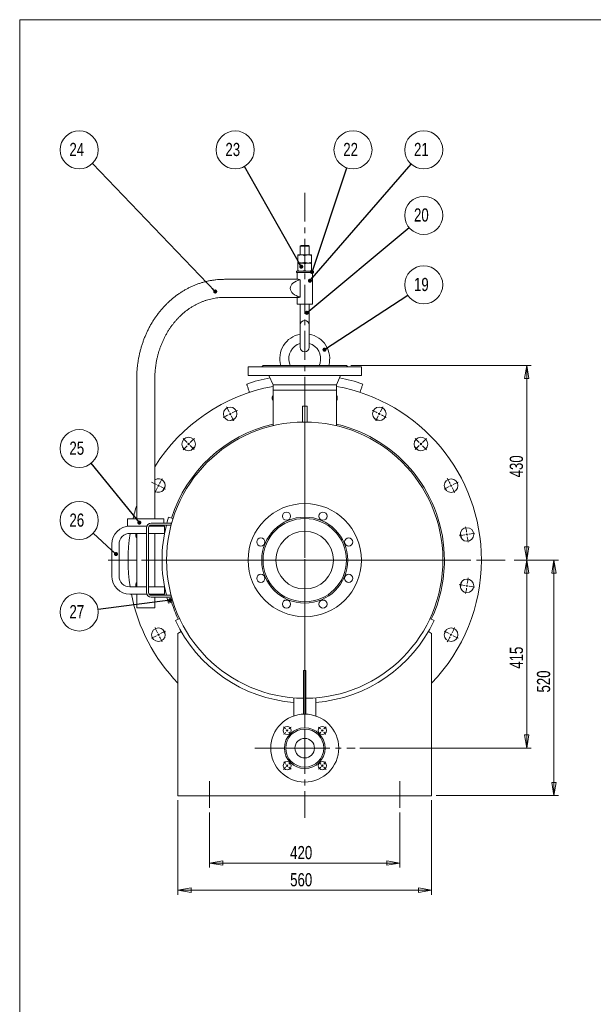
# Model space of a CAD drawing. Header units: millimetres. Extents: x 11 to 585, y 11 to 411.
# Tile 2 of 5: x 11 to 137, y 194 to 411. Entities that reach past the tile are written whole.
import ezdxf

# ---------------------------------------------------------------- set-up
doc = ezdxf.new("R2010")
doc.units = ezdxf.units.MM
doc.linetypes.add('CENTER', pattern=[10.16, 6.35, -1.27, 1.27, -1.27])
doc.styles.add('SLDTEXTSTYLE0', font='TXT', dxfattribs={"width": 0.75})
doc.dimstyles.new('SLDDIMSTYLE0', dxfattribs={"dimtxt": 2.910417, "dimasz": 2.910417, "dimexe": 0, "dimexo": 0.0625, "dimgap": 0.727604, "dimtad": 1, "dimtoh": 1, "dimlfac": 10, "dimrnd": 1e-09, "dimzin": 12, "dimdsep": 46, "dimtxsty": 'SLDTEXTSTYLE0', "dimblk1": 'CLOSED', "dimblk2": 'CLOSED', "dimsah": 1, "dimcen": 0.09, "dimadec": 0, "dimazin": 0, "dimtfac": 1, "dimtofl": 0, "dimtmove": 0, "dimatfit": 3, "dimldrblk": 'CLOSED', "dimfxl": 0, "dimtolj": 1, "dimtzin": 12, "dimarcsym": 0})
doc.dimstyles.new('SLDDIMSTYLE2', dxfattribs={"dimtxt": 0, "dimasz": 0.895513, "dimexe": 0, "dimexo": 0.0625, "dimgap": 0, "dimtad": 0, "dimtih": 1, "dimtoh": 1, "dimdec": 0, "dimrnd": 1e-09, "dimzin": 0, "dimdsep": 46, "dimtxsty": 'Standard', "dimblk1": 'DOT', "dimblk2": 'DOT', "dimsah": 1, "dimcen": 0.09, "dimadec": 0, "dimazin": 0, "dimtfac": 0.895513, "dimtdec": 0, "dimtofl": 0, "dimtmove": 0, "dimatfit": 3, "dimldrblk": 'DOT', "dimfxl": 0, "dimtolj": 1, "dimtzin": 0, "dimarcsym": 0})

# ---------------------------------------------------------------- blocks, each defined once
blk = doc.blocks.new('_CLOSED')
at = {"color": 0, "linetype": 'ByBlock', "lineweight": -2}
for p, q in [((-1, 0.166667), (0, 0)), ((-1, 0.166667), (-1, -0.166667)), ((0, 0), (-1, -0.166667)), ((0, 0), (-1, 0))]:
    blk.add_line(p, q, dxfattribs=at)
blk = doc.blocks.new('*D36')
at = {"color": 7, "linetype": 'Continuous', "lineweight": 0}
for p, q in [((52.47, 236.11), (52.47, 223.94)), ((94.47, 236.11), (94.47, 223.94)), ((52.47, 224.94), (94.47, 224.94))]:
    blk.add_line(p, q, dxfattribs=at)
at = {"color": 7, "linetype": 'Continuous', "lineweight": 0, "xscale": 2.910416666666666, "yscale": 2.910416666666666, "rotation": 180.0000000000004}
blk.add_blockref('_CLOSED', (52.47, 224.94, 0.01), dxfattribs=at)
at = {"color": 7, "linetype": 'Continuous', "lineweight": 0, "xscale": 2.910416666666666, "yscale": 2.910416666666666}
blk.add_blockref('_CLOSED', (94.47, 224.94, 0.01), dxfattribs=at)
at = {"color": 7, "linetype": 'Continuous', "lineweight": 0, "insert": (70.25, 228.7), "char_height": 2.91, "attachment_point": 1, "style": 'SLDTEXTSTYLE0'}
blk.add_mtext('420', dxfattribs=at)
blk = doc.blocks.new('*D37')
at = {"color": 7, "linetype": 'Continuous', "lineweight": 0}
for p, q in [((119.68, 291.81), (129.47, 291.81)), ((128.47, 291.81), (128.47, 239.81)), ((102.47, 239.81), (129.47, 239.81))]:
    blk.add_line(p, q, dxfattribs=at)
at = {"color": 7, "linetype": 'Continuous', "lineweight": 0, "xscale": 2.910416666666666, "yscale": 2.910416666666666}
for p, rotation in [((128.47, 291.81, 0.01), 90.0000000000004), ((128.47, 239.81, 0.01), 270.0000000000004)]:
    blk.add_blockref('_CLOSED', p, dxfattribs=dict(at, rotation=rotation))
at = {"color": 7, "linetype": 'Continuous', "lineweight": 0, "insert": (124.72, 262.58), "char_height": 2.91, "attachment_point": 1, "rotation": 90, "style": 'SLDTEXTSTYLE0'}
blk.add_mtext('520', dxfattribs=at)
blk = doc.blocks.new('*D38')
at = {"color": 7, "linetype": 'Continuous', "lineweight": 0}
for p, q in [((119.68, 291.81), (123.47, 291.81)), ((122.47, 250.31), (122.47, 291.81)), ((85.61, 250.31), (123.47, 250.31))]:
    blk.add_line(p, q, dxfattribs=at)
at = {"color": 7, "linetype": 'Continuous', "lineweight": 0, "xscale": 2.910416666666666, "yscale": 2.910416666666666}
for p, rotation in [((122.47, 291.81, 0.01), 90.0000000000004), ((122.47, 250.31, 0.01), 270.0000000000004)]:
    blk.add_blockref('_CLOSED', p, dxfattribs=dict(at, rotation=rotation))
at = {"color": 7, "linetype": 'Continuous', "lineweight": 0, "insert": (118.72, 267.83), "char_height": 2.91, "attachment_point": 1, "rotation": 90, "style": 'SLDTEXTSTYLE0'}
blk.add_mtext('415', dxfattribs=at)
blk = doc.blocks.new('*D39')
at = {"color": 7, "linetype": 'Continuous', "lineweight": 0}
for p, q in [((83.67, 334.81), (123.47, 334.81)), ((122.47, 334.81), (122.47, 291.81)), ((119.68, 291.81), (123.47, 291.81))]:
    blk.add_line(p, q, dxfattribs=at)
at = {"color": 7, "linetype": 'Continuous', "lineweight": 0, "xscale": 2.910416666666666, "yscale": 2.910416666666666}
for p, rotation in [((122.47, 334.81, 0.01), 90.0000000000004), ((122.47, 291.81, 0.01), 270.0000000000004)]:
    blk.add_blockref('_CLOSED', p, dxfattribs=dict(at, rotation=rotation))
at = {"color": 7, "linetype": 'Continuous', "lineweight": 0, "insert": (118.72, 310.08), "char_height": 2.91, "attachment_point": 1, "rotation": 90, "style": 'SLDTEXTSTYLE0'}
blk.add_mtext('430', dxfattribs=at)
blk = doc.blocks.new('*D40')
at = {"color": 7, "linetype": 'Continuous', "lineweight": 0}
for p, q in [((45.47, 238.81), (45.47, 217.94)), ((101.47, 238.81), (101.47, 217.94)), ((101.47, 218.94), (45.47, 218.94))]:
    blk.add_line(p, q, dxfattribs=at)
at = {"color": 7, "linetype": 'Continuous', "lineweight": 0, "xscale": 2.910416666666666, "yscale": 2.910416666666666}
for p, rotation in [((45.47, 218.94, -6.79), 180.0000000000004), ((101.47, 218.94, -6.79), 360.0000000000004)]:
    blk.add_blockref('_CLOSED', p, dxfattribs=dict(at, rotation=rotation))
at = {"color": 7, "linetype": 'Continuous', "lineweight": 0, "insert": (70.25, 222.7), "char_height": 2.91, "attachment_point": 1, "style": 'SLDTEXTSTYLE0'}
blk.add_mtext('560', dxfattribs=at)
blk = doc.blocks.new('SW_NOTE_22')
at = {"color": 0, "linetype": 'Continuous', "lineweight": 0}
blk.add_circle((3.51, 2.3), 4.2, dxfattribs=at)
at = {"color": 0, "linetype": 'Continuous', "lineweight": 0, "insert": (1.36, 3.83), "char_height": 2.91, "attachment_point": 1, "style": 'SLDTEXTSTYLE0'}
blk.add_mtext('19', dxfattribs=at)
blk = doc.blocks.new('_DOT')
at = {"color": 0, "linetype": 'ByBlock', "lineweight": -2}
blk.add_line((-0.5, 0), (-1, 0), dxfattribs=at)
at = {"color": 0, "linetype": 'ByBlock', "const_width": 0.5}
blk.add_lwpolyline([(-0.25, 0, 1), (0.25, 0, 1)], format="xyb", close=True, dxfattribs=at)
blk = doc.blocks.new('SW_NOTE_23')
at = {"color": 0, "linetype": 'Continuous', "lineweight": 0}
blk.add_circle((3.22, 2.69), 4.2, dxfattribs=at)
at = {"color": 0, "linetype": 'Continuous', "lineweight": 0, "insert": (1.07, 4.23), "char_height": 2.91, "attachment_point": 1, "style": 'SLDTEXTSTYLE0'}
blk.add_mtext('20', dxfattribs=at)
blk = doc.blocks.new('SW_NOTE_24')
at = {"color": 0, "linetype": 'Continuous', "lineweight": 0}
blk.add_circle((2.75, 3.17), 4.2, dxfattribs=at)
at = {"color": 0, "linetype": 'Continuous', "lineweight": 0, "insert": (0.6, 4.71), "char_height": 2.91, "attachment_point": 1, "style": 'SLDTEXTSTYLE0'}
blk.add_mtext('21', dxfattribs=at)
blk = doc.blocks.new('SW_NOTE_25')
at = {"color": 0, "linetype": 'Continuous', "lineweight": 0}
blk.add_circle((1.33, 3.98), 4.2, dxfattribs=at)
at = {"color": 0, "linetype": 'Continuous', "lineweight": 0, "insert": (-0.82, 5.52), "char_height": 2.91, "attachment_point": 1, "style": 'SLDTEXTSTYLE0'}
blk.add_mtext('22', dxfattribs=at)
blk = doc.blocks.new('SW_NOTE_26')
at = {"color": 0, "linetype": 'Continuous', "lineweight": 0}
blk.add_circle((-2.07, 3.65), 4.2, dxfattribs=at)
at = {"color": 0, "linetype": 'Continuous', "lineweight": 0, "insert": (-4.22, 5.19), "char_height": 2.91, "attachment_point": 1, "style": 'SLDTEXTSTYLE0'}
blk.add_mtext('23', dxfattribs=at)
blk = doc.blocks.new('SW_NOTE_27')
at = {"color": 0, "linetype": 'Continuous', "lineweight": 0}
blk.add_circle((-2.91, 3.03), 4.2, dxfattribs=at)
at = {"color": 0, "linetype": 'Continuous', "lineweight": 0, "insert": (-5.06, 4.57), "char_height": 2.91, "attachment_point": 1, "style": 'SLDTEXTSTYLE0'}
blk.add_mtext('24', dxfattribs=at)
blk = doc.blocks.new('SW_NOTE_28')
at = {"color": 0, "linetype": 'Continuous', "lineweight": 0}
blk.add_circle((-2.65, 3.26), 4.2, dxfattribs=at)
at = {"color": 0, "linetype": 'Continuous', "lineweight": 0, "insert": (-4.8, 4.8), "char_height": 2.91, "attachment_point": 1, "style": 'SLDTEXTSTYLE0'}
blk.add_mtext('25', dxfattribs=at)
blk = doc.blocks.new('SW_NOTE_29')
at = {"color": 0, "linetype": 'Continuous', "lineweight": 0}
blk.add_circle((-3.1, 2.83), 4.2, dxfattribs=at)
at = {"color": 0, "linetype": 'Continuous', "lineweight": 0, "insert": (-5.25, 4.37), "char_height": 2.91, "attachment_point": 1, "style": 'SLDTEXTSTYLE0'}
blk.add_mtext('26', dxfattribs=at)
blk = doc.blocks.new('SW_NOTE_30')
at = {"color": 0, "linetype": 'Continuous', "lineweight": 0}
blk.add_circle((-4.16, -0.54), 4.2, dxfattribs=at)
at = {"color": 0, "linetype": 'Continuous', "lineweight": 0, "insert": (-6.31, 0.99), "char_height": 2.91, "attachment_point": 1, "style": 'SLDTEXTSTYLE0'}
blk.add_mtext('27', dxfattribs=at)
blk = doc.blocks.new('SW_CENTERMARKSYMBOL_0')
at = {"color": 0, "linetype": 'Continuous', "lineweight": 0}
for p, q in [((-0.35, 0.35), (-0.81, 0.81)), ((0, 0), (-0.18, 0.18)), ((0, 0), (0.18, -0.18)), ((3.89, -3.39), (3.89, 0.25)), ((7.78, 0), (7.95, 0.18)), ((8.13, 0.35), (8.59, 0.81)), ((0.35, -0.35), (0.81, -0.81)), ((7.42, -0.35), (6.97, -0.81)), ((7.78, 0), (7.6, -0.18)), ((3.39, -3.89), (-0.25, -3.89)), ((3.89, -3.89), (3.64, -3.89)), ((3.89, -3.89), (3.89, -3.64)), ((3.89, -3.89), (3.89, -4.14)), ((3.89, -3.89), (4.14, -3.89)), ((4.39, -3.89), (8.03, -3.89)), ((3.89, -4.39), (3.89, -8.03)), ((-0.35, -8.13), (-0.81, -8.59)), ((0, -7.78), (-0.18, -7.95)), ((0, -7.78), (0.18, -7.6)), ((0.35, -7.42), (0.81, -6.97)), ((7.42, -7.42), (6.97, -6.97)), ((7.78, -7.78), (7.6, -7.6)), ((7.78, -7.78), (7.95, -7.95)), ((8.13, -8.13), (8.59, -8.59))]:
    blk.add_line(p, q, dxfattribs=at)
for start, end in [(135, 137.6044), (132.3956, 135), (123.02, 129.7913), (50.2087, 56.98), (45, 47.6044), (140.2087, 146.98), (42.3956, 45), (33.02, 39.7913), (213.02, 219.7913), (222.3956, 225), (225, 227.6044), (230.2087, 236.98), (303.02, 309.7913), (312.3956, 315), (315, 317.6044), (320.2087, 326.98)]:
    blk.add_arc((3.89, -3.89), 5.5, start, end, dxfattribs=at)
blk = doc.blocks.new('SW_CENTERMARKSYMBOL_1')
at = {"color": 0, "linetype": 'Continuous', "lineweight": 0}
for p, q in [((16.46, -31.8), (16.46, 3.75)), ((-0.23, 0.45), (-0.79, 1.56)), ((0, 0), (-0.11, 0.22)), ((0, 0), (0.11, -0.22)), ((32.91, 0), (32.8, -0.22)), ((32.91, 0), (33.03, 0.22)), ((33.14, 0.45), (33.71, 1.56)), ((0.23, -0.45), (0.79, -1.56)), ((32.69, -0.45), (32.12, -1.56)), ((-9.53, -6.31), (-10.41, -5.43)), ((-9.18, -6.67), (-9.35, -6.49)), ((42.09, -6.67), (42.27, -6.49)), ((42.44, -6.31), (43.33, -5.43)), ((-9.18, -6.67), (-9, -6.84)), ((-8.82, -7.02), (-7.94, -7.9)), ((41.74, -7.02), (40.85, -7.9)), ((42.09, -6.67), (41.91, -6.84)), ((-16.29, -15.61), (-17.4, -15.05)), ((49.2, -15.61), (50.32, -15.05)), ((-15.84, -15.84), (-16.06, -15.73)), ((-15.84, -15.84), (-15.62, -15.96)), ((-15.4, -16.07), (-14.28, -16.64)), ((48.31, -16.07), (47.2, -16.64)), ((48.76, -15.84), (48.53, -15.96)), ((48.76, -15.84), (48.98, -15.73)), ((51.77, -26.71), (50.53, -26.9)), ((52.26, -26.63), (52.01, -26.67)), ((52.26, -26.63), (52.51, -26.59)), ((52.75, -26.55), (53.99, -26.35)), ((15.96, -32.3), (-19.6, -32.3)), ((16.46, -32.3), (16.21, -32.3)), ((16.46, -32.3), (16.46, -32.05)), ((16.46, -32.3), (16.46, -32.55)), ((16.46, -32.3), (16.71, -32.3)), ((16.96, -32.3), (52.51, -32.3)), ((16.46, -32.8), (16.46, -68.35)), ((51.77, -37.89), (50.53, -37.7)), ((52.26, -37.97), (52.01, -37.93)), ((52.26, -37.97), (52.51, -38.01)), ((52.75, -38.05), (53.99, -38.24)), ((-16.29, -48.98), (-17.4, -49.55)), ((-15.84, -48.76), (-16.06, -48.87)), ((-15.84, -48.76), (-15.62, -48.64)), ((-15.4, -48.53), (-14.28, -47.96)), ((48.31, -48.53), (47.2, -47.96)), ((48.76, -48.76), (48.53, -48.64)), ((48.76, -48.76), (48.98, -48.87)), ((49.2, -48.98), (50.32, -49.55))]:
    blk.add_line(p, q, dxfattribs=at)
for start, end in [(117, 117.3951), (116.6049, 117), (114.234, 116.2097), (63.7903, 65.766), (63, 63.3951), (62.6049, 63), (117.7903, 119.766), (60.234, 62.2097), (134.6049, 135), (132.234, 134.2097), (45.7903, 47.766), (45, 45.3951), (135.7903, 137.766), (135, 135.3951), (44.6049, 45), (42.234, 44.2097), (150.234, 152.2097), (27.7903, 29.766), (153.7903, 155.766), (153, 153.3951), (152.6049, 153), (27, 27.3951), (26.6049, 27), (24.234, 26.2097), (9.7903, 11.766), (9, 9.3951), (8.6049, 9), (6.234, 8.2097), (351.7903, 353.766), (348.234, 350.2097), (350.6049, 351), (351, 351.3951), (204.234, 206.2097), (333.7903, 335.766), (206.6049, 207), (207, 207.3951), (207.7903, 209.766), (330.234, 332.2097), (332.6049, 333), (333, 333.3951)]:
    blk.add_arc((16.46, -32.3), 36.25, start, end, dxfattribs=at)

msp = doc.modelspace()

# ---------------------------------------------------------------- linework, layer by layer
at = {"color": 7, "linetype": 'Continuous', "lineweight": 15}
for p, q in [((10.552, 411.1306), (584.552, 411.1306)), ((10.552, 411.1306), (10.552, 11.1306)), ((72.6707, 361.3063), (72.4707, 361.1063)), ((72.4707, 361.1063), (72.4707, 359.2063)), ((74.4707, 361.1063), (72.4707, 361.1063)), ((72.6707, 361.3063), (74.2707, 361.3063)), ((74.4707, 361.1063), (74.2707, 361.3063)), ((74.4707, 359.2063), (74.4707, 361.1063)), ((72.7207, 359.2063), (71.9707, 359.2063)), ((71.9707, 359.0723), (71.9707, 357.5402)), ((74.2207, 359.2063), (72.7207, 359.2063)), ((73.4707, 359.0723), (73.4707, 357.5402)), ((74.9707, 359.2063), (74.2207, 359.2063)), ((74.9707, 359.0723), (74.9707, 357.5402)), ((72.7207, 357.4063), (71.9707, 357.4063)), ((71.9707, 357.2723), (71.9707, 355.7402)), ((74.2207, 357.4063), (72.7207, 357.4063)), ((73.4707, 357.2723), (73.4707, 355.7402)), ((74.9707, 357.4063), (74.2207, 357.4063)), ((74.9707, 357.2723), (74.9707, 355.7402)), ((71.6207, 355.6063), (71.6207, 355.3063)), ((75.3207, 355.6063), (71.6207, 355.6063)), ((75.3207, 355.3063), (71.6207, 355.3063)), ((71.7857, 355.3063), (71.7857, 353.8063)), ((75.1557, 348.3063), (75.1557, 355.3063)), ((75.3207, 355.3063), (75.3207, 355.6063)), ((72.0094, 353.8063), (55.7209, 353.8063)), ((72.4417, 349.9131), (72.4417, 353.6995)), ((55.7209, 349.8063), (72.0094, 349.8063)), ((71.7857, 349.8063), (71.7857, 348.3063)), ((71.7857, 348.3063), (75.1557, 348.3063)), ((72.4707, 348.3063), (72.4707, 345.916)), ((74.4707, 345.916), (74.4707, 348.3063)), ((72.4707, 345.916), (72.4707, 343.7211)), ((74.4707, 343.7211), (74.4707, 345.916)), ((72.4707, 343.7211), (72.4707, 338.8063)), ((74.4707, 338.8063), (74.4707, 343.7211)), ((64.2707, 334.8063), (63.9707, 334.5063)), ((82.6707, 334.8063), (64.2707, 334.8063)), ((82.9707, 334.5063), (82.6707, 334.8063)), ((60.9707, 334.5063), (60.9707, 332.6063)), ((85.9707, 334.5063), (60.9707, 334.5063)), ((85.9707, 332.6063), (60.9707, 332.6063)), ((65.5707, 332.6063), (66.4857, 330.5063)), ((80.4557, 330.5063), (81.3707, 332.6063)), ((85.9707, 332.6063), (85.9707, 334.5063)), ((36.3765, 331.8063), (36.3765, 300.9063)), ((40.3765, 300.9063), (40.3765, 331.8063)), ((66.4857, 330.5063), (66.4857, 329.3063)), ((80.4557, 330.5063), (66.4857, 330.5063)), ((80.4557, 329.3063), (80.4557, 330.5063)), ((66.4857, 329.3063), (66.4857, 321.4957)), ((80.4557, 329.3063), (66.4857, 329.3063)), ((80.4557, 321.4957), (80.4557, 329.3063)), ((73.9707, 325.8063), (72.9707, 325.8063)), ((72.9707, 325.8063), (72.9707, 324.902)), ((72.9707, 324.902), (72.9707, 322.3063)), ((73.9707, 325.8063), (73.9707, 324.902)), ((73.9707, 324.902), (73.9707, 322.3063)), ((72.9707, 322.3063), (73.9707, 322.3063)), ((34.3765, 300.9063), (34.3765, 299.3063)), ((34.3765, 300.9063), (42.3765, 300.9063)), ((42.3765, 299.9563), (42.3765, 300.9063)), ((43.4286, 301.2785), (44.3823, 300.9778)), ((34.3765, 299.3063), (34.8765, 299.3063)), ((38.635, 299.3063), (34.8765, 299.3063)), ((38.5717, 298.9563), (38.5717, 284.6563)), ((38.9717, 298.9563), (38.9717, 284.6563)), ((42.5281, 299.3063), (39.0844, 299.3063)), ((43.9717, 299.9563), (39.5717, 299.9563)), ((43.9717, 299.5563), (39.5717, 299.5563)), ((42.3765, 299.3063), (42.3765, 299.5563)), ((42.5281, 297.7063), (42.5281, 299.3063)), ((43.9717, 299.9563), (43.9717, 299.5563)), ((38.5717, 297.7063), (34.8765, 297.7063)), ((36.3765, 297.7063), (36.3765, 285.9063)), ((42.5281, 297.7063), (38.9717, 297.7063)), ((40.3765, 285.9063), (40.3765, 297.7063)), ((30.8765, 295.3063), (30.8765, 288.3063)), ((32.4765, 295.3063), (32.4765, 288.3063)), ((34.8765, 285.9063), (38.5717, 285.9063)), ((38.9717, 285.9063), (42.5281, 285.9063)), ((42.5281, 285.9063), (42.5281, 284.3063)), ((34.8765, 284.3063), (38.635, 284.3063)), ((36.3765, 284.3063), (36.3765, 281.3063)), ((39.0844, 284.3063), (42.5281, 284.3063)), ((39.5717, 284.0563), (43.9717, 284.0563)), ((39.5717, 283.6563), (43.9717, 283.6563)), ((40.3765, 284.0563), (40.3765, 284.3063)), ((40.3765, 281.3063), (40.3765, 283.6563)), ((44.3823, 282.6347), (43.4286, 282.334)), ((43.9717, 284.0563), (43.9717, 283.6563)), ((36.6421, 281.3063), (36.3765, 281.3063)), ((40.3765, 281.3063), (36.6421, 281.3063)), ((44.922, 278.4938), (45.8283, 278.9164)), ((101.113, 278.9164), (102.0194, 278.4938)), ((45.4707, 275.6405), (46.1909, 276.0563)), ((45.4707, 275.6405), (45.4707, 242.3063)), ((100.7505, 276.0563), (101.4707, 275.6405)), ((101.4707, 242.3063), (101.4707, 275.6405)), ((73.2207, 257.8021), (73.2207, 267.4235)), ((73.7207, 267.4235), (73.2207, 267.4235)), ((73.7207, 257.8021), (73.7207, 267.4235)), ((71.0557, 261.402), (71.0557, 257.4068)), ((75.8857, 257.4068), (75.8857, 261.402)), ((45.4707, 239.8063), (45.4707, 242.3063)), ((101.4707, 242.3063), (101.4707, 239.8063)), ((101.4707, 239.8063), (45.4707, 239.8063))]:
    msp.add_line(p, q, dxfattribs=at)
at = {"color": 7, "linetype": 'CENTER', "lineweight": 0}
for p, q in [((73.4707, 372.8933), (73.4707, 234.9444)), ((30.0949, 291.8063), (118.6782, 291.8063)), ((62.4756, 250.3063), (84.6103, 250.3063)), ((52.4707, 243.0265), (52.4707, 237.1131)), ((94.4707, 243.0265), (94.4707, 237.1131))]:
    msp.add_line(p, q, dxfattribs=at)
at = {"color": 7, "linetype": 'Continuous', "lineweight": 15, "flags": 128}
for points in [[(76.8383, 335.3091), (76.7458, 334.9241), (76.7254, 334.8063)], [(61.2747, 328.8503), (61.2555, 328.9069), (61.2226, 329.0042), (61.1806, 329.1285), (61.1309, 329.2752), (61.0755, 329.439), (61.0163, 329.614), (60.9554, 329.7939), (60.8951, 329.9721), (60.8375, 330.1423), (60.7847, 330.2983), (60.7387, 330.4343), (60.701, 330.5457), (60.6731, 330.6282), (60.6559, 330.6789), (60.6501, 330.696)], [(85.6666, 328.8503), (85.6858, 328.9069), (85.7187, 329.0042), (85.7608, 329.1285), (85.8104, 329.2752), (85.8658, 329.439), (85.925, 329.614), (85.9859, 329.7939), (86.0462, 329.9721), (86.1038, 330.1423), (86.1566, 330.2983), (86.2026, 330.4343), (86.2403, 330.5457), (86.2682, 330.6282), (86.2854, 330.6789), (86.2912, 330.696)], [(57.0575, 322.6059), (57.9727, 323.0765), (58.2007, 323.1884)], [(88.7407, 323.1884), (88.9686, 323.0765), (89.8838, 322.6059)], [(48.3432, 316.0265), (48.9892, 316.6793), (49.2504, 316.9338)], [(97.6909, 316.9338), (97.9521, 316.6793), (98.5981, 316.0265)], [(42.0885, 307.0763), (42.4503, 307.7984), (42.671, 308.2195)], [(104.2703, 308.2195), (104.491, 307.7984), (104.8528, 307.0763)], [(43.4286, 301.2785), (43.1245, 300.2537), (43.0432, 299.9563)], [(107.8348, 297.8985), (107.9323, 297.3205), (108.0355, 296.6313)], [(36.167, 297.477), (36.1845, 297.706), (36.1846, 297.7063)], [(108.0355, 286.9813), (107.9323, 286.292), (107.8348, 285.714)], [(36.1846, 285.9063), (36.1845, 285.9065), (36.167, 286.1355)], [(43.0432, 283.6563), (43.1245, 283.3588), (43.4286, 282.334)], [(42.671, 275.3931), (42.4503, 275.8142), (42.0885, 276.5363)], [(104.8528, 276.5363), (104.491, 275.8142), (104.2703, 275.3931)]]:
    msp.add_lwpolyline(points, dxfattribs=at)
at = {"color": 7, "linetype": 'Continuous', "lineweight": 15}
for centre, radius in [((57.0135, 324.1053), 1.5), ((89.9278, 324.1053), 1.5), ((47.838, 317.4389), 1.5), ((99.1033, 317.4389), 1.5), ((105.7696, 308.2634), 1.5), ((73.4707, 291.8063), 12.5), ((69.4525, 301.507), 0.9), ((77.4888, 301.507), 0.9), ((73.4707, 291.8063), 9.5), ((73.4707, 291.8063), 9.2), ((73.4707, 291.8063), 6.355), ((109.2744, 297.477), 1.5), ((63.7699, 295.8244), 0.9), ((83.1714, 295.8244), 0.9), ((63.7699, 287.7881), 0.9), ((83.1714, 287.7881), 0.9), ((109.2744, 286.1355), 1.5), ((69.4525, 282.1055), 0.9), ((77.4888, 282.1055), 0.9), ((41.1717, 275.3491), 1.5), ((105.7696, 275.3491), 1.5), ((73.4707, 250.3063), 7.5), ((69.5816, 254.1954), 0.9), ((73.4707, 250.3063), 4.5), ((73.4707, 250.3063), 4.2), ((77.3597, 254.1954), 0.9), ((73.4707, 250.3063), 2.155), ((69.5816, 246.4172), 0.9), ((77.3597, 246.4172), 0.9)]:
    msp.add_circle(centre, radius, dxfattribs=at)
for centre, radius, start, end in [((73.4707, 343.6944), 1.0004, 1.52763, 178.47237), ((73.4707, 336.2968), 5.5095, 100.457423, 195.696024), ((73.4707, 336.2968), 5.5095, 344.303976, 79.542577), ((73.4707, 336.2968), 3.5095, 106.555334, 196.34475), ((73.4707, 336.2968), 3.5095, 343.65525, 73.444666), ((73.4707, 338.8063), 1, 180, 0), ((66.2647, 334.1835), 4, 8.957256, 16.34475), ((73.4707, 292.8063), 40, 101.046503, 108.693941), ((73.4707, 292.8063), 40, 71.306059, 78.953497), ((73.4707, 291.8063), 39, 100.317491, 148.05616), ((67.7999, 327.61), 1.5, 151.183403, 180), ((73.4707, 291.8063), 39, 0, 79.682509), ((79.1414, 327.61), 1.5, 331.183403, 28.816597), ((67.7999, 327.61), 1.5, 180, 208.816597), ((73.4707, 291.8063), 30.5, 270.469643, 180), ((73.4707, 291.8063), 30.825, 103.097087, 162.5), ((73.4707, 291.8063), 30.825, 0, 76.902913), ((41.1717, 308.2634), 1.5, 237.988663, 122.011337), ((73.4707, 291.8063), 39, 162.013854, 166.506601), ((34.8765, 295.3063), 4, 90, 180), ((39.5717, 298.9563), 1, 90, 180), ((39.5717, 298.9563), 0.6, 90, 180), ((73.4707, 291.8063), 31.5, 165.757185, 194.242815), ((34.8765, 295.3063), 2.4, 90, 180), ((73.4707, 291.8063), 39, 171.298769, 188.701231), ((37.667, 297.477), 1.5, 180, 210.652359), ((73.4707, 291.8063), 30.5, 180, 269.530357), ((73.4707, 291.8063), 30.825, 335, 0), ((73.4707, 291.8063), 39, 315.885381, 0), ((34.8765, 288.3063), 4, 180, 270), ((34.8765, 288.3063), 2.4, 180, 270), ((37.667, 286.1355), 1.5, 149.347641, 180), ((73.4707, 291.8063), 39, 191.087489, 224.114619), ((39.5717, 284.6563), 1, 180, 270), ((39.5717, 284.6563), 0.6, 180, 270), ((73.4707, 291.8063), 30.825, 197.5, 205), ((73.4707, 291.8063), 31.5, 205, 265.603009), ((73.4707, 291.8063), 31.5, 274.396991, 335)]:
    msp.add_arc(centre, radius, start, end, dxfattribs=at)
msp.add_ellipse((73.4707, 351.8063), major_axis=(3.1914, 0), ratio=0.62667758, start_param=1.8990715, end_param=4.3841138, dxfattribs=at)
for points, knots in [([(72.7207, 359.2063), (72.6525, 359.2041), (72.4921, 359.199), (72.2403, 359.1549), (72.0608, 359.0999), (71.9707, 359.0723)], [0, 0, 0, 0, 0.26840502, 0.63237028, 1, 1, 1, 1]), ([(71.9707, 359.2063), (71.9707, 359.2061), (71.9707, 359.2049), (71.9707, 359.1756), (71.9707, 359.107), (71.9707, 359.0723)], [0, 0, 0, 0, 0.07010885, 0.53079078, 1, 1, 1, 1]), ([(73.4707, 359.0723), (73.4077, 359.092), (73.2543, 359.1401), (73.004, 359.1939), (72.8155, 359.2021), (72.7207, 359.2063)], [0, 0, 0, 0, 0.257245, 0.62638005, 1, 1, 1, 1]), ([(73.4707, 359.0723), (73.5925, 359.1097), (73.8383, 359.1853), (74.0924, 359.1992), (74.2207, 359.2063)], [0, 0, 0, 0, 0.49545851, 1, 1, 1, 1]), ([(74.2207, 359.2063), (74.2384, 359.2061), (74.3731, 359.2049), (74.6269, 359.1756), (74.8554, 359.107), (74.9707, 359.0723)], [0, 0, 0, 0, 0.07010316, 0.53079199, 1, 1, 1, 1]), ([(74.9707, 359.0723), (74.9707, 359.1097), (74.9707, 359.1853), (74.9707, 359.1992), (74.9707, 359.2063)], [0, 0, 0, 0, 0.49545702, 1, 1, 1, 1]), ([(72.7207, 357.4063), (72.6525, 357.4085), (72.4921, 357.4136), (72.2403, 357.4576), (72.0608, 357.5126), (71.9707, 357.5402)], [0, 0, 0, 0, 0.26840497, 0.63237155, 1, 1, 1, 1]), ([(71.9707, 357.4063), (71.9707, 357.4064), (71.9707, 357.4076), (71.9707, 357.4369), (71.9707, 357.5056), (71.9707, 357.5402)], [0, 0, 0, 0, 0.07010877, 0.53079074, 1, 1, 1, 1]), ([(71.9707, 357.2723), (72.0925, 357.3097), (72.3383, 357.3853), (72.5924, 357.3992), (72.7207, 357.4063)], [0, 0, 0, 0, 0.49545679, 1, 1, 1, 1]), ([(71.9707, 357.4063), (71.9707, 357.4061), (71.9707, 357.4049), (71.9707, 357.3756), (71.9707, 357.307), (71.9707, 357.2723)], [0, 0, 0, 0, 0.07010885, 0.53079078, 1, 1, 1, 1]), ([(73.4707, 357.5402), (73.4077, 357.5205), (73.2543, 357.4724), (73.004, 357.4186), (72.8155, 357.4104), (72.7207, 357.4063)], [0, 0, 0, 0, 0.25724511, 0.62638031, 1, 1, 1, 1]), ([(72.7207, 357.4063), (72.7384, 357.4061), (72.8731, 357.4049), (73.1269, 357.3756), (73.3554, 357.307), (73.4707, 357.2723)], [0, 0, 0, 0, 0.0701034, 0.53079041, 1, 1, 1, 1]), ([(73.4707, 357.5402), (73.5925, 357.5028), (73.8383, 357.4272), (74.0924, 357.4133), (74.2207, 357.4063)], [0, 0, 0, 0, 0.49545879, 1, 1, 1, 1]), ([(74.2207, 357.4063), (74.1525, 357.4041), (73.9921, 357.399), (73.7403, 357.3549), (73.5608, 357.2999), (73.4707, 357.2723)], [0, 0, 0, 0, 0.2684059, 0.63237236, 1, 1, 1, 1]), ([(74.2207, 357.4063), (74.2384, 357.4064), (74.3731, 357.4076), (74.6269, 357.4369), (74.8554, 357.5056), (74.9707, 357.5402)], [0, 0, 0, 0, 0.07010309, 0.530791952, 1, 1, 1, 1]), ([(74.9707, 357.2723), (74.9077, 357.292), (74.7543, 357.3401), (74.504, 357.3939), (74.3155, 357.4021), (74.2207, 357.4063)], [0, 0, 0, 0, 0.25724412, 0.6263813, 1, 1, 1, 1]), ([(74.9707, 357.5402), (74.9707, 357.5028), (74.9707, 357.4272), (74.9707, 357.4133), (74.9707, 357.4063)], [0, 0, 0, 0, 0.4954573, 1, 1, 1, 1]), ([(74.9707, 357.2723), (74.9707, 357.3097), (74.9707, 357.3853), (74.9707, 357.3992), (74.9707, 357.4063)], [0, 0, 0, 0, 0.49545702, 1, 1, 1, 1]), ([(71.9707, 355.7402), (72.0925, 355.7028), (72.3383, 355.6272), (72.5924, 355.6133), (72.7207, 355.6063)], [0, 0, 0, 0, 0.49545707, 1, 1, 1, 1]), ([(71.9707, 355.6063), (71.9707, 355.6064), (71.9707, 355.6076), (71.9707, 355.6369), (71.9707, 355.7056), (71.9707, 355.7402)], [0, 0, 0, 0, 0.07010877, 0.53079074, 1, 1, 1, 1]), ([(72.7207, 355.6063), (72.7384, 355.6064), (72.8731, 355.6076), (73.1269, 355.6369), (73.3554, 355.7056), (73.4707, 355.7402)], [0, 0, 0, 0, 0.07010333, 0.53079037, 1, 1, 1, 1]), ([(74.2207, 355.6063), (74.1525, 355.6084), (73.9921, 355.6136), (73.7403, 355.6576), (73.5608, 355.7126), (73.4707, 355.7402)], [0, 0, 0, 0, 0.26840585, 0.63237363, 1, 1, 1, 1]), ([(74.9707, 355.7402), (74.9077, 355.7205), (74.7543, 355.6724), (74.504, 355.6186), (74.3155, 355.6104), (74.2207, 355.6063)], [0, 0, 0, 0, 0.25724285, 0.62638066, 1, 1, 1, 1]), ([(74.9707, 355.7402), (74.9707, 355.7028), (74.9707, 355.6272), (74.9707, 355.6133), (74.9707, 355.6063)], [0, 0, 0, 0, 0.4954573, 1, 1, 1, 1]), ([(55.7209, 353.8063), (55.5839, 353.8053), (55.2024, 353.8025), (54.5767, 353.7728), (53.8452, 353.7082), (53.1164, 353.6116), (52.3914, 353.4839), (51.6712, 353.325), (50.9568, 353.1353), (50.2492, 352.9149), (49.5494, 352.6642), (48.8584, 352.3834), (48.1772, 352.0731), (47.5067, 351.7335), (46.848, 351.3652), (46.2019, 350.9687), (45.5694, 350.5445), (44.9515, 350.0932), (44.349, 349.6154), (43.7628, 349.1119), (43.1938, 348.5833), (42.6427, 348.0305), (42.1105, 347.4541), (41.5979, 346.855), (41.1056, 346.2341), (40.6345, 345.5923), (40.185, 344.9305), (39.7581, 344.2497), (39.3541, 343.5509), (38.9738, 342.835), (38.6177, 342.1032), (38.2863, 341.3565), (37.9801, 340.596), (37.6995, 339.8227), (37.4449, 339.0379), (37.2167, 338.2426), (37.0152, 337.438), (36.8408, 336.6252), (36.6936, 335.8055), (36.5739, 334.98), (36.4817, 334.1499), (36.4177, 333.3163), (36.3823, 332.5347), (36.3783, 332.031), (36.3765, 331.8063)], [0, 0, 0, 0, 0.01340883, 0.03734823, 0.06128855, 0.08523112, 0.10917859, 0.13313315, 0.15709711, 0.18107246, 0.20506108, 0.22906462, 0.25308427, 0.27712125, 0.30117631, 0.32525019, 0.34934296, 0.37345477, 0.39758564, 0.42173504, 0.44590244, 0.47008723, 0.4942886, 0.51850573, 0.54273756, 0.566983, 0.59124114, 0.61551106, 0.63979146, 0.66408157, 0.6883803, 0.71268677, 0.73700032, 0.76131992, 0.78564504, 0.80997496, 0.834309, 0.85864667, 0.88298752, 0.90733113, 0.93167701, 0.95602494, 0.98037445, 1, 1, 1, 1]), ([(72.0124, 353.8034), (72.0243, 353.8042), (72.0727, 353.8073), (72.2098, 353.7822), (72.3541, 353.7307), (72.4417, 353.6995)], [0, 0, 0, 0, 0.11442166, 0.46233592, 1, 1, 1, 1]), ([(40.3765, 331.8063), (40.3772, 331.9336), (40.3793, 332.3111), (40.4028, 332.9383), (40.4561, 333.6863), (40.5365, 334.431), (40.6431, 335.171), (40.7761, 335.905), (40.935, 336.6319), (41.1196, 337.3502), (41.3295, 338.0588), (41.5644, 338.7564), (41.8239, 339.4419), (42.1074, 340.1139), (42.4144, 340.7714), (42.7444, 341.4133), (43.0969, 342.0384), (43.4711, 342.6457), (43.8664, 343.2341), (44.2821, 343.8027), (44.7176, 344.3505), (45.1719, 344.8766), (45.6445, 345.38), (46.1344, 345.86), (46.6409, 346.3158), (47.1631, 346.7465), (47.7001, 347.1515), (48.2511, 347.53), (48.8151, 347.8814), (49.3912, 348.2051), (49.9785, 348.5005), (50.576, 348.767), (51.1827, 349.0043), (51.7976, 349.2117), (52.4197, 349.3889), (53.0478, 349.5356), (53.681, 349.6513), (54.318, 349.736), (54.9467, 349.7881), (55.4147, 349.8051), (55.6691, 349.8061), (55.7209, 349.8063)], [0, 0, 0, 0, 0.01339417, 0.03970984, 0.0660261, 0.09234194, 0.11865778, 0.14497409, 0.17129144, 0.19761029, 0.22393137, 0.25025548, 0.27658363, 0.30291659, 0.32925556, 0.35560195, 0.38195728, 0.40832295, 0.43470099, 0.46109332, 0.48750179, 0.51392917, 0.54037724, 0.56684874, 0.59334628, 0.61987212, 0.64642887, 0.67301854, 0.69964342, 0.72630498, 0.75300458, 0.77974297, 0.80651995, 0.83333508, 0.86018677, 0.88707251, 0.91398921, 0.94093274, 0.96789803, 0.99347078, 1, 1, 1, 1]), ([(72.4417, 349.9131), (72.4257, 349.9068), (72.3531, 349.8784), (72.2303, 349.8386), (72.1005, 349.809), (72.0371, 349.8091), (72.0123, 349.8091)], [0, 0, 0, 0, 0.09521728, 0.43171539, 0.77757041, 1, 1, 1, 1])]:
    msp.add_open_spline(points, degree=3, knots=knots, dxfattribs=at)

# ---------------------------------------------------------------- block references
at = {"color": 7, "linetype": 'Continuous', "lineweight": 0}
for name, p in [('SW_NOTE_27', (26.5918, 379.3666)), ('SW_NOTE_26', (60.1844, 378.7407)), ('SW_NOTE_25', (82.7914, 378.4144)), ('SW_NOTE_24', (96.9874, 379.2271)), ('SW_NOTE_23', (96.5174, 365.2382)), ('SW_NOTE_22', (96.2277, 350.2966)), ('SW_CENTERMARKSYMBOL_1', (57.0135, 324.1053)), ('SW_NOTE_28', (26.3313, 313.1862)), ('SW_NOTE_29', (26.7848, 297.7337)), ('SW_NOTE_30', (27.8466, 280.8942)), ('SW_CENTERMARKSYMBOL_0', (69.5816, 254.1954))]:
    msp.add_blockref(name, p, dxfattribs=at)

# ---------------------------------------------------------------- dimensions: what is measured, and where the dimension line sits
for base, p1, p2, picture, middle in [((122.4707, 291.8063), (82.6707, 334.8063), (118.6782, 291.8063), '*D39', (122.4707, 313.3063)), ((122.4707, 291.8063), (84.6103, 250.3063), (118.6782, 291.8063), '*D38', (122.4707, 271.0563)), ((128.4707, 239.8063), (118.6782, 291.8063), (101.4707, 239.8063), '*D37', (128.4707, 265.8063))]:
    dim = msp.add_linear_dim(base=base, p1=p1, p2=p2, angle=90, dimstyle='SLDDIMSTYLE0', dxfattribs=at)
    dim.commit()
    dim.dimension.update_dxf_attribs({"geometry": picture, "text_midpoint": middle, "dimtype": 160})
for base, p1, p2, picture, middle in [((45.4707, 218.9444), (101.4707, 239.8063), (45.4707, 239.8063), '*D40', (73.4707, 218.9444)), ((94.4707, 224.9444), (52.4707, 237.1131), (94.4707, 237.1131), '*D36', (73.4707, 224.9444))]:
    dim = msp.add_linear_dim(base=base, p1=p1, p2=p2, dimstyle='SLDDIMSTYLE0', dxfattribs=at)
    dim.commit()
    dim.dimension.update_dxf_attribs({"geometry": picture, "text_midpoint": middle, "dimtype": 160})

# ---------------------------------------------------------------- leaders
for points in [[(53.7126, 351.1217), (26.5918, 379.3666)], [(72.7034, 356.6063), (60.1844, 378.7407)], [(74.611, 353.4998), (96.9874, 379.2271)], [(75.0872, 355.4232), (82.7914, 378.4144)], [(73.9303, 346.4153), (96.5174, 365.2382)], [(77.8303, 338.2809), (96.2277, 350.2966)], [(36.9593, 300.1029), (26.3313, 313.1862)], [(31.803, 293.1531), (26.7848, 297.7337)], [(43.7636, 282.9764), (27.8466, 280.8942)]]:
    msp.add_leader(points, dimstyle='SLDDIMSTYLE2', dxfattribs=at)

doc.saveas('drawing.dxf')
